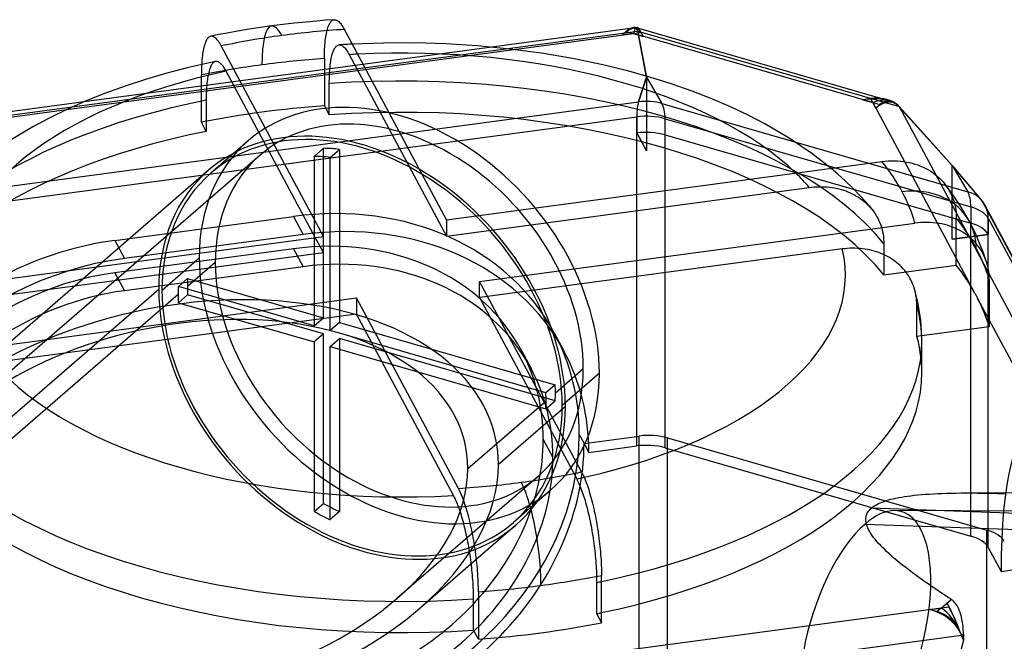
# Model space of a CAD drawing. Header units: millimetres. Extents: x -319 to 319, y -128 to 299.
# Tile 4 of 5: x -102 to 162, y 132 to 299. Entities that reach past the tile are written whole.
import ezdxf

# ---------------------------------------------------------------- set-up
doc = ezdxf.new("R2010")
doc.units = ezdxf.units.MM
doc.layers.add('MAIN-1', color=7, linetype='Continuous')

msp = doc.modelspace()

# ---------------------------------------------------------------- linework, layer by layer
at = {"layer": 'MAIN-1'}
for p, q in [((-20.36, 298.73), (-22.71, 298.54)), ((-18, 298.9), (-20.36, 298.73)), ((-18.82, 298.48), (-18.67, 298.62)), ((-18.67, 298.62), (-18.51, 298.73)), ((-18.51, 298.73), (-18.34, 298.82)), ((-18.34, 298.82), (-18.17, 298.88)), ((-18.17, 298.88), (-18, 298.9)), ((-18, 298.9), (-17.81, 298.9)), ((-17.81, 298.9), (-17.61, 298.86)), ((-17.61, 298.86), (-17.42, 298.79)), ((-17.42, 298.79), (-17.23, 298.69)), ((-17.23, 298.69), (-17.03, 298.56)), ((-17.03, 298.56), (-16.82, 298.39)), ((-40.84, 296.33), (-43.98, 295.81)), ((-37.85, 296.79), (-40.84, 296.33)), ((-34.85, 297.21), (-37.85, 296.79)), ((-31.84, 297.6), (-34.85, 297.21)), ((-28.81, 297.95), (-31.84, 297.6)), ((-25.59, 298.28), (-28.81, 297.95)), ((-22.71, 298.54), (-25.59, 298.28)), ((-20.05, 295.61), (-19.95, 296.02)), ((-19.95, 296.02), (-19.85, 296.4)), ((-19.85, 296.4), (-19.73, 296.76)), ((-19.73, 296.76), (-19.62, 297.1)), ((-19.62, 297.1), (-19.49, 297.4)), ((-19.49, 297.4), (-19.37, 297.68)), ((-19.37, 297.68), (-19.24, 297.92)), ((-19.24, 297.92), (-19.1, 298.13)), ((-19.1, 298.13), (-18.97, 298.31)), ((-18.97, 298.31), (-18.82, 298.48)), ((-16.82, 298.39), (-16.6, 298.18)), ((-16.6, 298.18), (-16.39, 297.94)), ((-16.39, 297.94), (-16.17, 297.66)), ((-16.17, 297.66), (-15.95, 297.36)), ((-15.95, 297.36), (-15.73, 297.02)), ((-15.73, 297.02), (-15.51, 296.66)), ((-15.51, 296.66), (-15.3, 296.28)), ((12.09, 245.16), (-15.3, 296.28)), ((61.4, 296.51), (24.26, 291.53)), ((62.33, 296.63), (61.4, 296.51)), ((62.99, 296.72), (62.71, 296.8)), ((63.4, 296.77), (62.96, 296.71)), ((63.02, 296.71), (62.99, 296.72)), ((63.35, 296.08), (65.74, 283.47)), ((63.72, 296.51), (63.46, 296.58)), ((128.64, 277.77), (63.72, 296.51)), ((-150.32, 267.19), (63.39, 295.82)), ((-52.27, 293.49), (-52.41, 293.23)), ((-52.14, 293.7), (-52.27, 293.49)), ((-52, 293.9), (-52.14, 293.7)), ((-51.85, 294.06), (-52, 293.9)), ((-51.69, 294.21), (-51.85, 294.06)), ((-51.52, 294.32), (-51.69, 294.21)), ((-51.35, 294.41), (-51.52, 294.32)), ((-51.17, 294.46), (-51.35, 294.41)), ((-48.97, 294.9), (-51.17, 294.46)), ((-50.99, 294.48), (-51.17, 294.46)), ((-50.8, 294.47), (-50.99, 294.48)), ((-50.61, 294.42), (-50.8, 294.47)), ((-50.42, 294.35), (-50.61, 294.42)), ((-50.23, 294.24), (-50.42, 294.35)), ((-50.03, 294.11), (-50.23, 294.24)), ((-49.82, 293.93), (-50.03, 294.11)), ((-49.61, 293.73), (-49.82, 293.93)), ((-49.4, 293.49), (-49.61, 293.73)), ((-49.18, 293.21), (-49.4, 293.49)), ((-46.75, 295.32), (-48.97, 294.9)), ((-43.98, 295.81), (-46.75, 295.32)), ((-20.47, 292.78), (-20.42, 293.32)), ((-20.42, 293.32), (-20.36, 293.83)), ((-20.36, 293.83), (-20.29, 294.3)), ((-20.29, 294.3), (-20.22, 294.75)), ((-20.22, 294.75), (-20.14, 295.19)), ((-20.14, 295.19), (-20.05, 295.61)), ((30.2, 290.89), (62.24, 295.18)), ((60.34, 295.73), (59.25, 294.79)), ((62.22, 295.19), (59.25, 294.79)), ((60.34, 295.73), (62.22, 295.19)), ((126.45, 276.65), (62.24, 295.18)), ((62.26, 295.19), (64.35, 295.47)), ((62.26, 295.19), (64.91, 294.42)), ((63.39, 295.82), (65.74, 283.47)), ((65.75, 283.47), (63.42, 295.82)), ((63.42, 295.82), (133.57, 275.57)), ((64.91, 294.42), (64.35, 295.47)), ((-89.78, 274.82), (30.2, 290.89)), ((24.26, 291.53), (-85.16, 276.87)), ((-53.2, 290.63), (-53.28, 290.18)), ((-53.11, 291.07), (-53.2, 290.63)), ((-53.01, 291.5), (-53.11, 291.07)), ((-52.9, 291.9), (-53.01, 291.5)), ((-52.79, 292.28), (-52.9, 291.9)), ((-52.67, 292.63), (-52.79, 292.28)), ((-52.54, 292.95), (-52.67, 292.63)), ((-52.41, 293.23), (-52.54, 292.95)), ((-48.97, 292.91), (-49.18, 293.21)), ((-48.75, 292.58), (-48.97, 292.91)), ((-48.54, 292.23), (-48.75, 292.58)), ((-48.34, 291.86), (-48.54, 292.23)), ((-20.94, 240.74), (-48.34, 291.86)), ((-20.63, 290.4), (-20.6, 291.02)), ((-20.6, 291.02), (-20.57, 291.62)), ((-20.57, 291.62), (-20.52, 292.21)), ((-20.52, 292.21), (-20.47, 292.78)), ((-18.22, 290.56), (-18.1, 290.83)), ((-18.1, 290.83), (-17.98, 291.06)), ((-17.98, 291.06), (-17.86, 291.27)), ((-17.86, 291.27), (-17.74, 291.46)), ((-17.74, 291.46), (-17.6, 291.62)), ((-17.6, 291.62), (-17.47, 291.77)), ((-17.47, 291.77), (-17.32, 291.89)), ((-17.32, 291.89), (-17.17, 291.99)), ((-17.17, 291.99), (-17.02, 292.06)), ((-17.02, 292.06), (-16.86, 292.11)), ((-16.86, 292.11), (-16.69, 292.14)), ((-16.11, 292.17), (-16.69, 292.14)), ((-16.69, 292.14), (-16.53, 292.13)), ((-16.53, 292.13), (-16.36, 292.11)), ((-16.36, 292.11), (-16.19, 292.05)), ((-16.19, 292.05), (-16.02, 291.98)), ((-15.53, 292.21), (-16.11, 292.17)), ((-16.02, 291.98), (-15.86, 291.88)), ((-15.86, 291.88), (-15.68, 291.76)), ((-15.68, 291.76), (-15.5, 291.61)), ((-14.94, 292.24), (-15.53, 292.21)), ((-15.5, 291.61), (-15.31, 291.43)), ((-15.31, 291.43), (-15.12, 291.22)), ((-15.12, 291.22), (-14.93, 290.99)), ((-14.36, 292.28), (-14.94, 292.24)), ((-14.93, 290.99), (-14.74, 290.73)), ((-14.74, 290.73), (-14.55, 290.46)), ((-13.77, 292.31), (-14.36, 292.28)), ((-13.19, 292.34), (-13.77, 292.31)), ((-4.82, 292.63), (-13.19, 292.34)), ((3.58, 292.65), (-4.82, 292.63)), ((11.96, 292.4), (3.58, 292.65)), ((20.43, 291.87), (11.96, 292.4)), ((29.08, 291.02), (20.43, 291.87)), ((37.56, 289.89), (29.08, 291.02)), ((-53.53, 288.09), (-53.58, 287.49)), ((-53.48, 288.66), (-53.53, 288.09)), ((-53.42, 289.2), (-53.48, 288.66)), ((-53.35, 289.71), (-53.42, 289.2)), ((-53.28, 290.18), (-53.35, 289.71)), ((-20.66, 288.51), (-20.65, 289.13)), ((-20.66, 288.51), (-20.66, 275.79)), ((-20.65, 289.13), (-20.64, 289.77)), ((-20.64, 289.77), (-20.63, 290.4)), ((-18.97, 287.66), (-18.9, 288.08)), ((-18.9, 288.08), (-18.82, 288.48)), ((-18.82, 288.48), (-18.74, 288.88)), ((-18.74, 288.88), (-18.65, 289.26)), ((-18.65, 289.26), (-18.55, 289.62)), ((-18.55, 289.62), (-18.45, 289.96)), ((-18.45, 289.96), (-18.34, 290.27)), ((-18.34, 290.27), (-18.22, 290.56)), ((-14.55, 290.46), (-14.36, 290.16)), ((-14.36, 290.16), (-14.18, 289.84)), ((-14.18, 289.84), (-14, 289.52)), ((-14, 289.52), (12.09, 240.83)), ((45.9, 288.48), (37.56, 289.89)), ((54.01, 286.79), (45.9, 288.48)), ((-57.17, 286.04), (-62.98, 284.53)), ((-49.87, 287.69), (-57.17, 286.04)), ((-53.68, 285.49), (-53.69, 285.02)), ((-53.66, 285.96), (-53.68, 285.49)), ((-53.64, 286.42), (-53.66, 285.96)), ((-53.62, 286.88), (-53.64, 286.42)), ((-53.58, 287.49), (-53.62, 286.88)), ((-51.47, 285.55), (-51.58, 285.21)), ((-51.36, 285.87), (-51.47, 285.55)), ((-51.25, 286.16), (-51.36, 285.87)), ((-51.13, 286.42), (-51.25, 286.16)), ((-51.01, 286.66), (-51.13, 286.42)), ((-50.88, 286.86), (-51.01, 286.66)), ((-50.76, 287.05), (-50.88, 286.86)), ((-50.63, 287.21), (-50.76, 287.05)), ((-50.49, 287.35), (-50.63, 287.21)), ((-50.34, 287.47), (-50.49, 287.35)), ((-50.19, 287.57), (-50.34, 287.47)), ((-50.03, 287.64), (-50.19, 287.57)), ((-49.87, 287.69), (-50.03, 287.64)), ((-49.71, 287.71), (-49.87, 287.69)), ((-49.54, 287.71), (-49.71, 287.71)), ((-49.37, 287.68), (-49.54, 287.71)), ((-49.21, 287.62), (-49.37, 287.68)), ((-49.04, 287.55), (-49.21, 287.62)), ((-48.88, 287.45), (-49.04, 287.55)), ((-48.7, 287.32), (-48.88, 287.45)), ((-48.52, 287.17), (-48.7, 287.32)), ((-48.34, 286.99), (-48.52, 287.17)), ((-48.15, 286.78), (-48.34, 286.99)), ((-47.96, 286.55), (-48.15, 286.78)), ((-47.77, 286.3), (-47.96, 286.55)), ((-47.58, 286.02), (-47.77, 286.3)), ((-47.39, 285.73), (-47.58, 286.02)), ((-47.21, 285.41), (-47.39, 285.73)), ((-47.03, 285.09), (-47.21, 285.41)), ((-19.24, 285.22), (-19.19, 285.75)), ((-19.19, 285.75), (-19.15, 286.27)), ((-19.15, 286.27), (-19.09, 286.76)), ((-19.09, 286.76), (-19.03, 287.23)), ((-19.03, 287.23), (-18.97, 287.66)), ((60.62, 285.17), (54.01, 286.79)), ((-68.63, 282.88), (-74.1, 281.1)), ((-62.98, 284.53), (-68.63, 282.88)), ((-53.69, 285.02), (-53.69, 284.55)), ((-53.69, 284.55), (-53.69, 284.08)), ((-53.69, 271.37), (-53.69, 284.08)), ((-52.06, 282.82), (-52.12, 282.35)), ((-52, 283.26), (-52.06, 282.82)), ((-51.93, 283.67), (-52, 283.26)), ((-51.85, 284.08), (-51.93, 283.67)), ((-51.77, 284.47), (-51.85, 284.08)), ((-51.68, 284.85), (-51.77, 284.47)), ((-51.58, 285.21), (-51.68, 284.85)), ((-23.11, 240.45), (-47.03, 285.09)), ((-19.35, 282.33), (-19.34, 282.92)), ((-19.34, 282.92), (-19.33, 283.51)), ((-19.33, 283.51), (-19.3, 284.09)), ((-19.3, 284.09), (-19.27, 284.66)), ((-19.27, 284.66), (-19.24, 285.22)), ((66.62, 283.49), (60.62, 285.17)), ((63.6, 276.84), (65.75, 283.47)), ((65.74, 283.47), (63.6, 276.84)), ((65.74, 283.47), (65.74, 263.66)), ((65.74, 283.47), (65.75, 283.47)), ((65.75, 283.47), (69.89, 276.42)), ((65.75, 283.47), (65.75, 263.66)), ((65.75, 283.47), (65.75, 283.47)), ((72.42, 281.67), (66.62, 283.49)), ((-74.1, 281.1), (-79.37, 279.2)), ((-52.31, 280.25), (-52.34, 279.67)), ((-52.27, 280.8), (-52.31, 280.25)), ((-52.23, 281.34), (-52.27, 280.8)), ((-52.18, 281.86), (-52.23, 281.34)), ((-52.12, 282.35), (-52.18, 281.86)), ((-19.35, 281.74), (-19.35, 282.33)), ((-19.35, 273.36), (-19.35, 281.74)), ((78.04, 279.7), (72.42, 281.67)), ((-79.37, 279.2), (-84.61, 277.1)), ((-52.38, 278.5), (-52.39, 277.91)), ((-52.39, 277.91), (-52.39, 277.32)), ((-52.36, 279.09), (-52.38, 278.5)), ((-52.34, 279.67), (-52.36, 279.09)), ((83.29, 277.65), (78.04, 279.7)), ((88.27, 275.51), (83.29, 277.65)), ((125.89, 277.7), (123.8, 277.42)), ((123.8, 277.42), (126.45, 276.66)), ((125.89, 277.7), (126.45, 276.66)), ((130.79, 277.15), (128.64, 277.77)), ((-163.39, 246.43), (63.6, 276.84)), ((-85.16, 276.87), (-145.69, 268.76)), ((-144.87, 267.44), (-89.78, 274.82)), ((-89.62, 274.89), (-94.38, 272.58)), ((-84.61, 277.1), (-89.62, 274.89)), ((-52.39, 277.32), (-52.39, 268.93)), ((-20.66, 275.79), (-19.35, 273.36)), ((69.89, 276.42), (151.95, 252.74)), ((93.02, 273.26), (88.27, 275.51)), ((126.45, 276.65), (134.95, 260.8)), ((126.47, 276.64), (128.36, 276.1)), ((127.27, 275.16), (126.47, 276.64)), ((127.27, 275.16), (128.36, 276.1)), ((131.54, 276.93), (131.22, 277.02)), ((147.8, 259.78), (133.24, 275.91)), ((133.57, 275.57), (139.43, 269.07)), ((147.8, 259.78), (133.58, 275.56)), ((133.58, 275.56), (143.4, 257.24)), ((-163.84, 242.41), (63.16, 272.82)), ((-94.38, 272.58), (-98.87, 270.18)), ((63.16, 268.49), (63.16, 272.82)), ((63.16, 272.82), (63.16, 268.49)), ((70.75, 267.99), (70.75, 272.32)), ((70.75, 272.32), (152.8, 248.64)), ((97.5, 270.93), (93.02, 273.26)), ((-98.87, 270.18), (-105.63, 266.1)), ((-52.39, 268.93), (-53.69, 271.37)), ((104.01, 267.11), (97.5, 270.93)), ((63.16, 268.49), (63.16, 268.49)), ((65.75, 263.66), (63.16, 268.49)), ((63.16, 184.49), (63.16, 268.49)), ((63.16, 268.49), (65.74, 263.66)), ((70.74, 183.99), (70.74, 267.99)), ((70.74, 267.99), (152.8, 244.3)), ((70.75, 267.99), (152.8, 244.3)), ((110.17, 262.98), (104.01, 267.11)), ((139.43, 269.07), (147.8, 259.78)), ((-41.16, 266.35), (-51.14, 257.72)), ((-20.95, 264.38), (-23.45, 262.22)), ((-20.95, 218.9), (-20.95, 264.38)), ((-37.89, 262.57), (-118.91, 192.41)), ((-23.45, 262.22), (-23.45, 216.74)), ((-19.12, 261.94), (-16.62, 264.1)), ((-19.12, 215.49), (-19.12, 261.94)), ((-16.62, 264.1), (-16.62, 217.65)), ((65.74, 263.66), (65.75, 263.66)), ((115.3, 258.99), (110.17, 262.98)), ((12.09, 245.16), (128.94, 260.82)), ((117.13, 257.43), (115.3, 258.99)), ((128.94, 260.82), (129.75, 260.91)), ((129.75, 260.91), (130.57, 260.98)), ((130.57, 260.98), (131.42, 261.01)), ((131.42, 261.01), (132.26, 261.02)), ((132.26, 261.02), (133.11, 260.99)), ((133.11, 260.99), (133.94, 260.92)), ((133.94, 260.92), (134.76, 260.83)), ((134.76, 260.83), (135.56, 260.7)), ((134.95, 260.8), (153.79, 225.63)), ((135.56, 260.7), (136.32, 260.55)), ((136.32, 260.55), (137.06, 260.37)), ((137.06, 260.37), (137.8, 260.16)), ((137.8, 260.16), (138.54, 259.92)), ((138.54, 259.92), (139.28, 259.63)), ((139.28, 259.63), (140.01, 259.32)), ((140.01, 259.32), (140.72, 258.98)), ((140.72, 258.98), (141.4, 258.6)), ((147.8, 259.78), (151.95, 252.74)), ((147.8, 259.78), (155.81, 250.22)), ((147.8, 239.98), (147.8, 259.78)), ((147.8, 259.78), (147.8, 259.78)), ((147.8, 259.78), (147.8, 259.78)), ((147.8, 259.78), (147.8, 259.78)), ((147.8, 239.97), (147.8, 259.78)), ((147.8, 259.78), (155.81, 250.22)), ((155.44, 250.76), (147.8, 259.78)), ((-51.79, 258.47), (-125.1, 194.98)), ((119.13, 255.6), (117.13, 257.43)), ((141.4, 258.6), (142.05, 258.21)), ((142.05, 258.21), (142.66, 257.8)), ((142.66, 257.8), (143.23, 257.37)), ((143.23, 257.37), (143.78, 256.92)), ((143.4, 257.24), (157.69, 230.57)), ((143.78, 256.92), (144.33, 256.43)), ((144.33, 256.43), (144.86, 255.9)), ((12.09, 240.83), (109.45, 253.88)), ((109.45, 253.88), (110.11, 253.96)), ((110.11, 253.96), (110.77, 254.02)), ((110.77, 254.02), (111.45, 254.06)), ((111.45, 254.06), (112.14, 254.08)), ((112.14, 254.08), (112.83, 254.08)), ((112.83, 254.08), (113.52, 254.05)), ((113.52, 254.05), (114.2, 254.01)), ((114.2, 254.01), (114.88, 253.94)), ((114.88, 253.94), (115.54, 253.85)), ((115.54, 253.85), (116.18, 253.75)), ((116.18, 253.75), (116.8, 253.62)), ((121.14, 253.66), (119.13, 255.6)), ((122.92, 251.82), (121.14, 253.66)), ((144.86, 255.9), (145.36, 255.35)), ((145.36, 255.35), (145.84, 254.77)), ((145.84, 254.77), (146.29, 254.16)), ((147.07, 253.15), (145.84, 254.77)), ((146.29, 254.16), (146.71, 253.53)), ((116.8, 253.62), (117.4, 253.48)), ((117.4, 253.48), (118, 253.32)), ((118, 253.32), (118.61, 253.14)), ((118.61, 253.14), (119.22, 252.93)), ((119.22, 252.93), (119.82, 252.7)), ((119.82, 252.7), (120.41, 252.44)), ((120.41, 252.44), (120.99, 252.17)), ((120.99, 252.17), (121.56, 251.88)), ((121.56, 251.88), (122.1, 251.57)), ((122.1, 251.57), (122.63, 251.25)), ((122.63, 251.25), (123.13, 250.91)), ((124.6, 249.97), (122.92, 251.82)), ((146.71, 253.53), (147.08, 252.9)), ((148.42, 251.24), (147.07, 253.15)), ((147.08, 252.9), (147.41, 252.27)), ((147.41, 252.27), (147.7, 251.62)), ((147.7, 251.62), (147.98, 250.93)), ((150.2, 248.55), (148.42, 251.24)), ((123.13, 250.91), (123.6, 250.57)), ((123.6, 250.57), (124.05, 250.21)), ((124.05, 250.21), (124.5, 249.83)), ((124.5, 249.83), (124.95, 249.42)), ((126.19, 248.08), (124.6, 249.97)), ((124.95, 249.42), (125.38, 249)), ((125.38, 249), (125.79, 248.55)), ((125.79, 248.55), (126.19, 248.08)), ((147.98, 250.93), (148.22, 250.22)), ((148.22, 250.22), (148.43, 249.48)), ((148.43, 249.48), (148.6, 248.73)), ((148.6, 248.73), (148.73, 247.97)), ((151.81, 245.82), (150.2, 248.55)), ((152.8, 248.64), (152.8, 244.3)), ((155.81, 250.22), (197.93, 171.63)), ((198.09, 171.63), (156.62, 249.03)), ((-76.88, 239.66), (-28.97, 246.08)), ((-28.97, 246.08), (-26.39, 241.25)), ((126.19, 248.08), (126.58, 247.58)), ((126.58, 247.58), (126.95, 247.06)), ((126.95, 247.06), (127.29, 246.53)), ((127.29, 246.53), (127.6, 246)), ((127.6, 246), (127.89, 245.47)), ((148.73, 247.97), (148.83, 247.21)), ((148.83, 247.21), (148.88, 246.46)), ((148.88, 246.46), (148.9, 245.72)), ((148.9, 233.01), (148.9, 245.72)), ((152.3, 244.95), (151.81, 245.82)), ((12.09, 245.16), (12.09, 240.83)), ((20.94, 228.65), (137.8, 244.3)), ((127.89, 245.47), (128.14, 244.94)), ((128.14, 244.94), (128.38, 244.37)), ((128.38, 244.37), (128.6, 243.79)), ((128.6, 243.79), (128.8, 243.19)), ((128.8, 243.19), (128.98, 242.57)), ((138.58, 244.39), (137.8, 244.3)), ((139.38, 244.46), (138.58, 244.39)), ((140.2, 244.5), (139.38, 244.46)), ((141.03, 244.5), (140.2, 244.5)), ((141.85, 244.48), (141.03, 244.5)), ((142.67, 244.42), (141.85, 244.48)), ((143.47, 244.33), (142.67, 244.42)), ((144.25, 244.21), (143.47, 244.33)), ((145, 244.07), (144.25, 244.21)), ((145.72, 243.9), (145, 244.07)), ((146.44, 243.71), (145.72, 243.9)), ((147.17, 243.48), (146.44, 243.71)), ((147.9, 243.21), (147.17, 243.48)), ((148.61, 242.92), (147.9, 243.21)), ((152.48, 244.62), (152.3, 244.95)), ((153.84, 241.92), (152.48, 244.62)), ((152.8, 160.3), (152.8, 244.3)), ((157.46, 245.6), (157.46, 241.27)), ((157.46, 241.27), (157.46, 245.6)), ((157.46, 245.6), (216.82, 134.84)), ((-137.8, 225.08), (-20.94, 240.74)), ((-26.39, 241.25), (-74.3, 234.83)), ((-20.94, 236.41), (-23.11, 240.45)), ((-20.94, 236.41), (-20.94, 240.74)), ((128.98, 242.57), (129.12, 241.94)), ((129.12, 241.94), (129.24, 241.3)), ((129.24, 241.3), (129.34, 240.67)), ((129.34, 240.67), (129.4, 240.03)), ((157.46, 241.27), (147.8, 239.98)), ((147.8, 239.97), (157.46, 241.27)), ((149.31, 242.59), (148.61, 242.92)), ((149.98, 242.24), (149.31, 242.59)), ((150.63, 241.86), (149.98, 242.24)), ((151.24, 241.47), (150.63, 241.86)), ((151.81, 241.06), (151.24, 241.47)), ((152.36, 240.64), (151.81, 241.06)), ((152.9, 240.17), (152.36, 240.64)), ((155.16, 238.93), (153.84, 241.92)), ((157.46, 241.27), (157.46, 241.27)), ((157.46, 157.26), (157.46, 241.27)), ((-76.88, 239.66), (-74.3, 234.83)), ((129.4, 240.03), (129.44, 239.4)), ((129.44, 239.4), (129.45, 238.79)), ((129.45, 238.79), (129.45, 230.4)), ((147.8, 239.98), (147.8, 239.97)), ((153.42, 239.68), (152.9, 240.17)), ((153.93, 239.15), (153.42, 239.68)), ((154.41, 238.6), (153.93, 239.15)), ((154.86, 238.03), (154.41, 238.6)), ((155.28, 237.44), (154.86, 238.03)), ((156.18, 236.36), (155.16, 238.93)), ((-118.3, 223.36), (-20.94, 236.41)), ((-28.97, 237.42), (-76.88, 231)), ((-28.97, 237.42), (-26.39, 232.59)), ((118.3, 237.36), (23.11, 224.61)), ((118.96, 237.44), (118.3, 237.36)), ((119.63, 237.5), (118.96, 237.44)), ((120.31, 237.54), (119.63, 237.5)), ((121, 237.56), (120.31, 237.54)), ((121.69, 237.56), (121, 237.56)), ((122.38, 237.53), (121.69, 237.56)), ((123.06, 237.49), (122.38, 237.53)), ((123.74, 237.42), (123.06, 237.49)), ((124.4, 237.33), (123.74, 237.42)), ((125.04, 237.23), (124.4, 237.33)), ((125.66, 237.1), (125.04, 237.23)), ((126.26, 236.96), (125.66, 237.1)), ((126.87, 236.8), (126.26, 236.96)), ((127.48, 236.61), (126.87, 236.8)), ((128.08, 236.4), (127.48, 236.61)), ((128.69, 236.17), (128.08, 236.4)), ((129.28, 235.92), (128.69, 236.17)), ((129.86, 235.64), (129.28, 235.92)), ((130.43, 235.35), (129.86, 235.64)), ((130.98, 235.04), (130.43, 235.35)), ((155.66, 236.84), (155.28, 237.44)), ((156, 236.24), (155.66, 236.84)), ((156.31, 235.64), (156, 236.24)), ((156.41, 235.72), (156.18, 236.36)), ((156.59, 235.02), (156.31, 235.64)), ((156.67, 234.93), (156.41, 235.72)), ((-26.39, 232.59), (-74.3, 226.17)), ((-64.24, 226.35), (-54.27, 234.99)), ((-49.94, 233.74), (-57.41, 227.26)), ((129.45, 230.4), (148.9, 233.01)), ((131.5, 234.72), (130.98, 235.04)), ((132, 234.38), (131.5, 234.72)), ((132.47, 234.04), (132, 234.38)), ((132.93, 233.68), (132.47, 234.04)), ((133.38, 233.29), (132.93, 233.68)), ((133.82, 232.89), (133.38, 233.29)), ((134.25, 232.46), (133.82, 232.89)), ((156.85, 234.36), (156.59, 235.02)), ((157.08, 233.68), (156.67, 234.93)), ((157.08, 233.68), (156.85, 234.36)), ((157.29, 232.95), (157.08, 233.68)), ((157.46, 232.2), (157.29, 232.95)), ((-76.88, 231), (-74.3, 226.17)), ((134.66, 232.01), (134.25, 232.46)), ((135.06, 231.54), (134.66, 232.01)), ((135.43, 231.06), (135.06, 231.54)), ((135.79, 230.57), (135.43, 231.06)), ((136.11, 230.07), (135.79, 230.57)), ((136.41, 229.56), (136.11, 230.07)), ((157.59, 231.44), (157.46, 232.2)), ((157.68, 230.69), (157.59, 231.44)), ((157.73, 229.94), (157.68, 230.69)), ((157.69, 230.57), (189.25, 171.68)), ((157.75, 229.2), (157.73, 229.94)), ((-59.86, 227.25), (-57.36, 229.41)), ((-23.45, 216.74), (-59.86, 227.25)), ((-57.36, 229.41), (-20.95, 218.9)), ((20.94, 224.32), (20.94, 228.65)), ((48.34, 177.53), (20.94, 228.65)), ((136.68, 229.06), (136.41, 229.56)), ((136.93, 228.55), (136.68, 229.06)), ((137.17, 228.03), (136.93, 228.55)), ((137.38, 227.48), (137.17, 228.03)), ((137.58, 226.91), (137.38, 227.48)), ((157.75, 229.2), (157.75, 216.49)), ((-142.61, 159.48), (-65.11, 226.6)), ((-59.91, 225.1), (-137.91, 157.55)), ((-57.36, 225.08), (-59.86, 222.92)), ((-20.95, 214.57), (-57.36, 225.08)), ((23.11, 224.61), (20.94, 224.32)), ((137.75, 226.33), (137.58, 226.91)), ((137.92, 225.66), (137.75, 226.33)), ((138.23, 224.52), (137.75, 226.33)), ((138.06, 224.98), (137.92, 225.66)), ((138.17, 224.29), (138.06, 224.98)), ((153.79, 225.63), (153.91, 225.41)), ((153.91, 225.41), (154.03, 225.19)), ((154.03, 225.19), (154.15, 224.98)), ((154.15, 224.98), (154.27, 224.76)), ((154.27, 224.76), (154.38, 224.54)), ((-128.94, 208.57), (-12.09, 224.22)), ((-59.86, 222.92), (-23.45, 212.41)), ((-12.09, 224.22), (-12.09, 219.89)), ((15.3, 173.1), (-12.09, 224.22)), ((20.94, 224.32), (47.03, 175.64)), ((138.24, 223.61), (138.17, 224.29)), ((138.62, 222.72), (138.23, 224.52)), ((138.29, 222.93), (138.24, 223.61)), ((138.3, 222.27), (138.29, 222.93)), ((138.3, 213.89), (138.3, 222.27)), ((138.96, 220.91), (138.62, 222.72)), ((154.38, 224.54), (154.5, 224.32)), ((154.5, 224.32), (154.61, 224.11)), ((154.61, 224.11), (157.75, 218.25)), ((-12.09, 219.89), (-109.45, 206.85)), ((14, 171.21), (-12.09, 219.89)), ((139.33, 218.24), (138.96, 220.91)), ((-23.45, 216.74), (-20.95, 218.9)), ((-16.62, 217.65), (-19.12, 215.49)), ((-16.62, 217.65), (41.27, 200.94)), ((139.57, 215.36), (139.33, 218.24)), ((157.75, 218.25), (181.95, 173.09)), ((-20.95, 214.57), (-23.45, 212.41)), ((-20.95, 169.09), (-20.95, 214.57)), ((38.77, 198.78), (-19.12, 215.49)), ((41.01, 214.82), (43.6, 210)), ((139.63, 214.06), (138.3, 213.89)), ((139.65, 212.59), (139.57, 215.36)), ((157.75, 216.49), (139.63, 214.06)), ((-23.45, 212.41), (-23.45, 166.93)), ((-19.12, 211.16), (-16.62, 213.32)), ((-16.62, 213.32), (-16.62, 166.87)), ((41.27, 196.61), (-16.62, 213.32)), ((139.65, 204.21), (139.65, 212.59)), ((-19.12, 164.71), (-19.12, 211.16)), ((-19.12, 211.16), (38.77, 194.45)), ((32.2, 210.1), (34.78, 205.27)), ((41.32, 198.76), (48.79, 205.24)), ((53.12, 203.99), (43.15, 195.35)), ((41.27, 200.94), (38.77, 198.78)), ((17.82, 178.41), (38.82, 196.6)), ((38.77, 194.45), (41.27, 196.61)), ((44.01, 195.1), (26.01, 179.51)), ((47.72, 187.59), (49.02, 185.18)), ((40.65, 181.47), (38.06, 186.3)), ((49.02, 185.18), (63.79, 187.16)), ((49.02, 185.18), (50.31, 182.76)), ((63.79, 116.15), (63.79, 187.16)), ((71.38, 186.66), (157.11, 161.91)), ((71.38, 115.65), (71.38, 186.66)), ((50.31, 182.76), (63.16, 184.49)), ((70.74, 183.99), (152.8, 160.3)), ((48.34, 177.53), (48.52, 177.17)), ((48.52, 177.17), (48.72, 176.78)), ((36.74, 176.4), (-1.19, 143.55)), ((47.03, 175.64), (47.2, 175.31)), ((47.2, 175.31), (47.38, 174.95)), ((47.38, 174.95), (47.55, 174.58)), ((47.55, 174.58), (47.73, 174.17)), ((48.72, 176.78), (48.91, 176.36)), ((48.91, 176.36), (49.11, 175.91)), ((49.11, 175.91), (49.3, 175.43)), ((49.3, 175.43), (49.5, 174.93)), ((49.5, 174.93), (49.7, 174.42)), ((49.7, 174.42), (49.89, 173.88)), ((15.49, 172.74), (15.3, 173.1)), ((15.68, 172.35), (15.49, 172.74)), ((15.88, 171.93), (15.68, 172.35)), ((16.07, 171.48), (15.88, 171.93)), ((40.02, 172.62), (30.04, 163.98)), ((47.73, 174.17), (47.91, 173.75)), ((47.91, 173.75), (48.09, 173.3)), ((48.09, 173.3), (48.27, 172.83)), ((48.27, 172.83), (48.45, 172.36)), ((48.45, 172.36), (48.62, 171.86)), ((48.62, 171.86), (48.79, 171.36)), ((49.89, 173.88), (50.07, 173.34)), ((50.07, 173.34), (50.25, 172.79)), ((50.25, 172.79), (50.42, 172.23)), ((50.42, 172.23), (50.6, 171.66)), ((143.87, 171.72), (145.05, 171.77)), ((145.05, 171.77), (146.27, 171.81)), ((146.27, 171.81), (147.53, 171.84)), ((147.53, 171.84), (148.84, 171.86)), ((148.84, 171.86), (150.19, 171.88)), ((150.19, 171.88), (151.58, 171.88)), ((151.58, 171.88), (153.02, 171.88)), ((153.02, 171.88), (154.66, 171.86)), ((212.62, 171.55), (153.06, 171.88)), ((154.66, 171.86), (156.35, 171.84)), ((156.35, 171.84), (158.1, 171.8)), ((158.1, 171.8), (159.92, 171.75)), ((159.92, 171.75), (161.79, 171.7)), ((14.17, 170.88), (14, 171.21)), ((14.34, 170.53), (14.17, 170.88)), ((14.52, 170.15), (14.34, 170.53)), ((14.7, 169.75), (14.52, 170.15)), ((14.88, 169.32), (14.7, 169.75)), ((15.06, 168.87), (14.88, 169.32)), ((16.27, 171.01), (16.07, 171.48)), ((16.47, 170.51), (16.27, 171.01)), ((16.66, 169.99), (16.47, 170.51)), ((16.85, 169.46), (16.66, 169.99)), ((17.04, 168.91), (16.85, 169.46)), ((48.79, 171.36), (48.96, 170.86)), ((48.96, 170.86), (49.11, 170.35)), ((49.11, 170.35), (49.27, 169.83)), ((49.27, 169.83), (49.43, 169.28)), ((49.43, 169.28), (49.59, 168.71)), ((50.6, 171.66), (50.77, 171.06)), ((50.77, 171.06), (50.94, 170.43)), ((50.94, 170.43), (51.11, 169.77)), ((51.11, 169.77), (51.28, 169.1)), ((51.28, 169.1), (51.45, 168.42)), ((128.01, 169.01), (128.48, 169.22)), ((128.48, 169.22), (128.98, 169.43)), ((128.98, 169.43), (129.52, 169.62)), ((129.52, 169.62), (130.09, 169.81)), ((130.09, 169.81), (130.69, 169.99)), ((130.69, 169.99), (131.33, 170.17)), ((131.33, 170.17), (131.99, 170.33)), ((131.99, 170.33), (132.69, 170.49)), ((132.69, 170.49), (133.43, 170.63)), ((133.43, 170.63), (134.2, 170.77)), ((134.2, 170.77), (135, 170.9)), ((135, 170.9), (135.84, 171.03)), ((135.84, 171.03), (136.71, 171.14)), ((136.71, 171.14), (137.62, 171.25)), ((137.62, 171.25), (138.57, 171.35)), ((138.57, 171.35), (139.55, 171.44)), ((139.55, 171.44), (140.58, 171.52)), ((140.58, 171.52), (141.64, 171.59)), ((141.64, 171.59), (142.73, 171.66)), ((142.73, 171.66), (143.87, 171.72)), ((-23.45, 166.93), (-20.95, 169.09)), ((-16.62, 166.87), (-19.12, 164.71)), ((15.24, 168.41), (15.06, 168.87)), ((15.42, 167.93), (15.24, 168.41)), ((15.59, 167.44), (15.42, 167.93)), ((15.76, 166.94), (15.59, 167.44)), ((15.92, 166.43), (15.76, 166.94)), ((17.22, 168.36), (17.04, 168.91)), ((17.39, 167.81), (17.22, 168.36)), ((17.56, 167.23), (17.39, 167.81)), ((17.73, 166.63), (17.56, 167.23)), ((17.91, 166), (17.73, 166.63)), ((49.59, 168.71), (49.75, 168.12)), ((49.75, 168.12), (49.9, 167.51)), ((49.9, 167.51), (50.06, 166.89)), ((50.06, 166.89), (50.21, 166.26)), ((51.45, 168.42), (51.61, 167.72)), ((51.61, 167.72), (51.76, 167.02)), ((51.76, 167.02), (51.91, 166.33)), ((124.99, 166.41), (125.15, 166.7)), ((125.15, 166.7), (125.35, 166.99)), ((125.35, 166.99), (125.57, 167.27)), ((125.57, 167.27), (125.82, 167.54)), ((125.82, 167.54), (126.11, 167.8)), ((126.11, 167.8), (126.43, 168.06)), ((198.69, 165.21), (126.11, 167.8)), ((126.43, 168.06), (126.77, 168.31)), ((126.77, 168.31), (127.15, 168.55)), ((127.15, 168.55), (127.56, 168.78)), ((127.56, 168.78), (128.01, 169.01)), ((211.5, 166.71), (132.33, 167.14)), ((16.08, 165.93), (15.92, 166.43)), ((16.24, 165.41), (16.08, 165.93)), ((16.4, 164.86), (16.24, 165.41)), ((16.55, 164.29), (16.4, 164.86)), ((16.71, 163.7), (16.55, 164.29)), ((18.08, 165.35), (17.91, 166)), ((18.25, 164.68), (18.08, 165.35)), ((18.41, 163.99), (18.25, 164.68)), ((18.58, 163.3), (18.41, 163.99)), ((50.21, 166.26), (50.35, 165.62)), ((50.35, 165.62), (50.49, 164.98)), ((50.49, 164.98), (50.63, 164.34)), ((50.63, 164.34), (50.75, 163.71)), ((51.91, 166.33), (52.05, 165.63)), ((52.05, 165.63), (52.18, 164.95)), ((52.18, 164.95), (52.31, 164.25)), ((52.31, 164.25), (52.44, 163.53)), ((124.61, 164.78), (124.63, 165.12)), ((124.62, 164.42), (124.61, 164.78)), ((124.67, 164.06), (124.62, 164.42)), ((124.63, 165.12), (124.67, 165.46)), ((124.67, 165.46), (124.75, 165.78)), ((124.74, 163.69), (124.67, 164.06)), ((124.75, 165.78), (124.85, 166.1)), ((124.85, 166.1), (124.99, 166.41)), ((30.7, 163.22), (5.01, 140.98)), ((16.87, 163.09), (16.71, 163.7)), ((17.02, 162.47), (16.87, 163.09)), ((17.17, 161.83), (17.02, 162.47)), ((17.32, 161.2), (17.17, 161.83)), ((17.46, 160.56), (17.32, 161.2)), ((18.73, 162.6), (18.58, 163.3)), ((18.88, 161.9), (18.73, 162.6)), ((19.02, 161.21), (18.88, 161.9)), ((19.15, 160.53), (19.02, 161.21)), ((50.75, 163.71), (50.87, 163.09)), ((50.87, 163.09), (50.99, 162.45)), ((50.99, 162.45), (51.11, 161.79)), ((51.11, 161.79), (51.22, 161.11)), ((52.44, 163.53), (52.56, 162.78)), ((52.56, 162.78), (52.68, 162.03)), ((52.68, 162.03), (52.8, 161.27)), ((52.8, 161.27), (52.91, 160.5)), ((124.4, 163.54), (198.69, 160.88)), ((124.84, 163.3), (124.74, 163.69)), ((124.98, 162.91), (124.84, 163.3)), ((125.14, 162.5), (124.98, 162.91)), ((125.34, 162.09), (125.14, 162.5)), ((125.56, 161.66), (125.34, 162.09)), ((125.82, 161.22), (125.56, 161.66)), ((126.11, 160.77), (125.82, 161.22)), ((157.11, 90.9), (157.11, 161.91)), ((17.59, 159.92), (17.46, 160.56)), ((17.72, 159.29), (17.59, 159.92)), ((17.84, 158.66), (17.72, 159.29)), ((17.96, 158.02), (17.84, 158.66)), ((19.28, 159.83), (19.15, 160.53)), ((19.41, 159.1), (19.28, 159.83)), ((19.53, 158.36), (19.41, 159.1)), ((51.22, 161.11), (51.33, 160.43)), ((51.33, 160.43), (51.44, 159.73)), ((51.44, 159.73), (51.54, 159.03)), ((51.54, 159.03), (51.64, 158.33)), ((52.91, 160.5), (53.01, 159.74)), ((53.01, 159.74), (53.1, 158.99)), ((53.1, 158.99), (53.19, 158.25)), ((126.43, 160.31), (126.11, 160.77)), ((126.78, 159.84), (126.43, 160.31)), ((127.17, 159.36), (126.78, 159.84)), ((127.58, 158.86), (127.17, 159.36)), ((128.03, 158.35), (127.58, 158.86)), ((18.07, 157.36), (17.96, 158.02)), ((18.19, 156.69), (18.07, 157.36)), ((18.3, 156), (18.19, 156.69)), ((18.41, 155.3), (18.3, 156)), ((19.65, 157.6), (19.53, 158.36)), ((19.76, 156.84), (19.65, 157.6)), ((19.87, 156.08), (19.76, 156.84)), ((19.97, 155.31), (19.87, 156.08)), ((51.64, 158.33), (51.73, 157.64)), ((51.73, 157.64), (51.81, 156.95)), ((51.81, 156.95), (51.89, 156.28)), ((51.89, 156.28), (51.96, 155.62)), ((53.19, 158.25), (53.27, 157.53)), ((53.27, 157.53), (53.34, 156.82)), ((53.34, 156.82), (53.4, 156.1)), ((53.4, 156.1), (53.46, 155.37)), ((128.52, 157.83), (128.03, 158.35)), ((129.04, 157.29), (128.52, 157.83)), ((129.59, 156.75), (129.04, 157.29)), ((130.18, 156.18), (129.59, 156.75)), ((130.8, 155.61), (130.18, 156.18)), ((157.46, 157.26), (160.9, 150.84)), ((18.51, 154.61), (18.41, 155.3)), ((18.61, 153.91), (18.51, 154.61)), ((18.7, 153.21), (18.61, 153.91)), ((20.07, 154.56), (19.97, 155.31)), ((20.15, 153.82), (20.07, 154.56)), ((20.23, 153.1), (20.15, 153.82)), ((51.96, 155.62), (52.03, 154.97)), ((52.03, 154.97), (52.09, 154.32)), ((52.09, 154.32), (52.14, 153.65)), ((52.14, 153.65), (52.2, 152.97)), ((53.46, 155.37), (53.52, 154.63)), ((53.52, 154.63), (53.56, 153.9)), ((53.56, 153.9), (53.6, 153.17)), ((131.46, 155.02), (130.8, 155.61)), ((132.16, 154.41), (131.46, 155.02)), ((132.89, 153.79), (132.16, 154.41)), ((133.67, 153.16), (132.89, 153.79)), ((18.78, 152.52), (18.7, 153.21)), ((18.86, 151.85), (18.78, 152.52)), ((18.93, 151.19), (18.86, 151.85)), ((18.99, 150.55), (18.93, 151.19)), ((20.3, 152.4), (20.23, 153.1)), ((20.37, 151.68), (20.3, 152.4)), ((20.43, 150.95), (20.37, 151.68)), ((20.48, 150.21), (20.43, 150.95)), ((52.2, 152.97), (52.24, 152.3)), ((52.24, 152.3), (52.28, 151.63)), ((52.28, 151.63), (52.31, 150.96)), ((52.31, 150.96), (52.34, 150.31)), ((53.6, 153.17), (53.64, 152.44)), ((53.64, 152.44), (53.66, 151.74)), ((53.66, 151.74), (53.68, 151.05)), ((53.68, 151.05), (53.69, 150.39)), ((134.48, 152.51), (133.67, 153.16)), ((135.33, 151.84), (134.48, 152.51)), ((136.22, 151.15), (135.33, 151.84)), ((137.15, 150.45), (136.22, 151.15)), ((160.9, 150.84), (165.73, 151.49)), ((19.05, 149.89), (18.99, 150.55)), ((19.11, 149.22), (19.05, 149.89)), ((19.16, 148.55), (19.11, 149.22)), ((19.21, 147.87), (19.16, 148.55)), ((20.53, 149.47), (20.48, 150.21)), ((20.57, 148.74), (20.53, 149.47)), ((20.6, 148.02), (20.57, 148.74)), ((20.63, 147.31), (20.6, 148.02)), ((52.34, 150.31), (52.36, 149.67)), ((52.36, 149.67), (52.38, 149.04)), ((52.38, 149.04), (52.39, 148.44)), ((52.39, 148.44), (52.39, 147.87)), ((53.69, 150.39), (53.69, 149.76)), ((53.69, 137.05), (53.69, 149.76)), ((138.12, 149.73), (137.15, 150.45)), ((139.14, 149), (138.12, 149.73)), ((140.2, 148.24), (139.14, 149)), ((141.3, 147.47), (140.2, 148.24)), ((19.25, 147.2), (19.21, 147.87)), ((19.28, 146.54), (19.25, 147.2)), ((19.31, 145.88), (19.28, 146.54)), ((19.33, 145.24), (19.31, 145.88)), ((20.64, 146.63), (20.63, 147.31)), ((20.65, 145.97), (20.64, 146.63)), ((20.66, 145.34), (20.65, 145.97)), ((20.66, 145.34), (20.66, 132.63)), ((52.39, 147.87), (52.39, 139.48)), ((142.45, 146.67), (141.3, 147.47)), ((143.65, 145.86), (142.45, 146.67)), ((144.9, 145.02), (143.65, 145.86)), ((19.34, 144.62), (19.33, 145.24)), ((19.35, 144.02), (19.34, 144.62)), ((19.35, 143.44), (19.35, 144.02)), ((19.35, 135.06), (19.35, 143.44)), ((144.87, 140.98), (147.54, 143.29)), ((146.19, 144.17), (144.9, 145.02)), ((147.54, 143.29), (146.19, 144.17)), ((147.86, 143.06), (147.54, 143.29)), ((148.17, 142.79), (147.86, 143.06)), ((148.45, 142.5), (148.17, 142.79)), ((144.87, 140.98), (-62.24, 113.23)), ((141.9, 140.57), (144.86, 140.97)), ((141.9, 140.57), (143.78, 140.03)), ((144.86, 140.97), (143.78, 140.03)), ((146.43, 142.31), (144.9, 140.98)), ((146.99, 141.26), (144.9, 140.98)), ((146.99, 141.26), (146.43, 142.31)), ((148.71, 142.19), (148.45, 142.5)), ((148.96, 141.85), (148.71, 142.19)), ((149.18, 141.48), (148.96, 141.85)), ((149.39, 141.1), (149.18, 141.48)), ((149.58, 140.7), (149.39, 141.1)), ((149.76, 140.28), (149.58, 140.7)), ((149.92, 139.85), (149.76, 140.28)), ((52.39, 139.48), (53.69, 137.05)), ((150.06, 139.41), (149.92, 139.85)), ((150.19, 138.96), (150.06, 139.41)), ((150.3, 138.49), (150.19, 138.96)), ((150.41, 138.03), (150.3, 138.49)), ((150.49, 137.55), (150.41, 138.03)), ((150.57, 137.08), (150.49, 137.55)), ((20.66, 132.63), (19.35, 135.06)), ((150.63, 136.6), (150.57, 137.08)), ((150.69, 136.1), (150.63, 136.6)), ((150.73, 135.59), (150.69, 136.1)), ((150.76, 135.07), (150.73, 135.59)), ((150.78, 134.54), (150.76, 135.07)), ((150.32, 133.6), (-63.39, 104.97)), ((150.8, 132.38), (150.07, 134.25)), ((150.81, 132.35), (150.32, 133.6)), ((150.79, 134), (150.34, 133.61)), ((150.34, 133.61), (150.82, 132.38)), ((150.79, 134), (150.78, 134.54)), ((150.8, 132.38), (150.8, 132.38)), ((150.8, 132.38), (150.8, 132.38)), ((150.8, 132.38), (150.8, 132.38)), ((150.8, 132.38), (150.8, 132.38)), ((150.8, 132.38), (150.8, 132.38)), ((150.8, 132.38), (150.8, 132.38)), ((150.8, 132.38), (150.8, 132.38)), ((150.8, 132.38), (150.8, 132.38)), ((150.8, 132.38), (150.81, 132.38)), ((150.81, 132.38), (150.81, 132.38)), ((150.81, 132.38), (150.81, 132.38)), ((150.81, 132.38), (150.82, 132.38))]:
    msp.add_line(p, q, dxfattribs=at)
msp.add_arc((147.8, 244.3), 10, 28.1859, 40.2827, dxfattribs=at)
for centre, major_axis, ratio, start_param, end_param in [((-32.13, 276.87), (2.72, -20.34), 0.224144, 3.141546, 4.17365), ((-32.13, 276.87), (2.72, -20.34), 0.224144, 2.602854, 3.141546), ((0, 234.69), (124.13, 0), 0.5, 1.694397, 1.832596), ((55.42, 285.61), (7.62, 10.88), 0.234629, 0.213539, 0.750764), ((57.91, 287.78), (4.96, 8.95), 0.279501, 0.063204, 0.651097), ((62.24, 286.53), (0.75, 10.19), 0.11725, 0.026158, 0.563371), ((55.42, 285.61), (7.62, 10.88), 0.234629, -0.157707, 0.213539), ((57.91, 287.78), (4.96, 8.95), 0.279501, -0.324982, 0.063204), ((62.24, 286.53), (0.75, 10.19), 0.11725, -0.024205, 0.026158), ((62.24, 286.53), (0.75, 10.19), 0.11725, -0.333222, -0.024205), ((67.05, 287.17), (-3.67, 9.6), 0.079666, -0.01828, 0.339061), ((68.34, 284.77), (-4.94, 11.82), 0.072454, -0.058384, 0.250398), ((67.05, 287.17), (-3.67, 9.6), 0.079666, 0.351719, 0.419328), ((67.05, 287.17), (-3.67, 9.6), 0.079666, -0.556751, -0.01828), ((68.34, 284.77), (-4.94, 11.82), 0.072454, -0.645414, -0.058384), ((0, 234.69), (124.13, 0), 0.5, 1.832596, 1.970794), ((60.34, 287.08), (-2.77, -9.61), 0.433013, -2.554371, -2.552809), ((62.24, 286.53), (25.9, -1.92), 0.332652, 1.595428, 1.596209), ((62.24, 286.53), (0.75, 10.19), 0.11725, 0.563371, 0.564152), ((62.24, 286.53), (25.9, -1.92), 0.332652, 1.594647, 1.595428), ((64.35, 286.81), (-1.33, 9.91), 0.224144, -0.53952, -0.537958), ((0, 230.36), (119.13, 0), 0.5, 0.477221, 1.669518), ((0, 216.92), (-144.65, 0), 0.5, -1.42749, -1.308997), ((0, 230.36), (119.13, 0), 0.5, 1.669518, 1.688558), ((0, 216.92), (-144.65, 0), 0.5, -1.308997, -1.190503), ((0, 212.59), (-139.65, 0), 0.5, -2.757036, -1.431754), ((0, 230.36), (119.13, 0), 0.5, 1.976634, 3.18797), ((-0.57, 219.49), (40.59, -46.87), 0.75, 0.713724, 3.141578), ((0, 204.21), (-139.65, 0), 0.5, -2.757036, -1.431754), ((120.36, 269.75), (13.92, 4.66), 0.456945, 0.585191, 1.17222), ((125.9, 269.04), (-8.81, -4.72), 0.836516, -1.993007, -1.991444), ((125.17, 270.4), (9.35, 3.64), 0.691188, 0.461267, 1.232077), ((126.46, 267.99), (6.56, 8.11), 0.683965, 0.281109, 0.868685), ((0, 212.59), (-139.65, 0), 0.5, -1.18624, -0.000001), ((0, 204.21), (-144.65, 0), 0.5, -1.42749, -1.190503), ((65.75, 267.99), (1.33, -9.91), 0.224144, -2.702658, -2.109535), ((65.74, 267.99), (-1.33, 9.91), 0.224144, 0.438935, 1.032057), ((65.75, 272.83), (8.29, 0), 0.5, 1.047198, 1.832596), ((65.75, 267.99), (-2.77, -9.61), 0.433013, 2.158799, 2.751921), ((126.46, 267.99), (-15.29, 12.36), 0.356551, -1.290114, -1.289333), ((126.46, 267.99), (6.56, 8.11), 0.683965, 0.868685, 0.869466), ((126.46, 267.99), (-15.29, 12.36), 0.356551, -1.290895, -1.290114), ((128.29, 264.58), (3.63, 12.08), 0.509542, -0.232354, 0.676116), ((130.79, 266.74), (-0.14, 10.31), 0.538685, -0.16296, 0.424934), ((128.36, 267.44), (2.77, 9.61), 0.433013, 0.587221, 0.588784), ((120.36, 269.75), (13.92, 4.66), 0.456945, 0.276408, 0.585191), ((126.46, 267.99), (6.56, 8.11), 0.683965, -0.027908, 0.281109), ((130.79, 266.74), (-0.14, 10.31), 0.538685, -0.513137, -0.16296), ((125.17, 270.4), (9.35, 3.64), 0.691188, 0.336266, 0.461267), ((125.17, 270.4), (9.35, 3.64), 0.691188, 0.255999, 0.323607), ((130.79, 266.74), (-0.14, 10.31), 0.538685, -0.551145, -0.513137), ((-0.57, 219.49), (-37.32, 43.09), 0.75, -2.427868, -0.000014), ((65.75, 267.99), (10, 0), 0.5, 1.047198, 1.832596), ((-10.55, 210.85), (41.24, -47.62), 0.75, 0.713724, 3.141578), ((-10.55, 210.85), (-40.59, 46.87), 0.75, -2.427868, -0.000014), ((0, 204.21), (-139.65, 0), 0.5, -1.18624, -0.000001), ((65.75, 263.66), (10, 0), 0.5, 1.047198, 1.832596), ((65.74, 263.66), (-10, 0), 0.5, -2.094395, -1.309344), ((65.74, 263.66), (-10, 0), 0.5, -1.309344, -1.308997), ((-0.57, 219.49), (40.59, -46.87), 0.75, 3.141578, 3.855317), ((-8.05, 213.01), (-37.32, 43.09), 0.75, -0.682502, -0.592596), ((-0.57, 219.49), (-37.32, 43.09), 0.75, -0.000014, 0.713724), ((-10.55, 210.85), (37.32, -43.09), 0.75, 2.45909, 2.548997), ((0, 234.69), (139.13, 0), 0.5, 0.261799, 0.385018), ((-10.55, 210.85), (41.24, -47.62), 0.75, 3.141578, 3.855317), ((-10.55, 210.85), (-40.59, 46.87), 0.75, -0.000014, 0.713724), ((0, 230.36), (119.13, 0), 0.5, 0.405838, 0.477221), ((134.39, 234.93), (-18.09, -9.69), 0.836516, 3.141572, 4.29096), ((0, 234.69), (139.13, 0), 0.5, 0.138581, 0.261799), ((147.8, 249.15), (-8.29, 0), 0.5, -2.738544, -2.094395), ((147.8, 244.3), (2.77, 9.61), 0.433013, -0.982794, -0.389671), ((-28.97, 177.32), (69.98, 37.5), 0.836516, 0.000014, 1.149367), ((147.8, 244.3), (-10, 0), 0.5, -2.879793, -2.094395), ((147.8, 249.15), (-8.29, 0), 0.5, -2.741064, -2.738544), ((147.8, 249.15), (-8.29, 0), 0.5, -2.879793, -2.741064), ((147.8, 244.3), (8.81, 4.72), 0.836516, 0.000288, 0.171693), ((147.8, 244.3), (-8.81, -4.72), 0.836516, 3.141543, 3.313286), ((147.8, 244.3), (8.81, 4.72), 0.836516, -0.018312, 0.000288), ((147.8, 244.3), (-8.81, -4.72), 0.836516, 2.720164, 3.141543), ((147.8, 244.3), (8.81, 4.72), 0.836516, -0.421429, -0.018312), ((0, 216.92), (-159.65, 0), 0.5, -2.879793, -2.772478), ((-26.39, 172.49), (-69.98, -37.5), 0.836516, -3.141579, -1.992225), ((134.39, 234.93), (-18.09, -9.69), 0.836516, 2.720164, 3.141572), ((147.8, 239.97), (-10, 0), 0.5, -2.879793, -2.094395), ((147.8, 239.97), (-10, 0), 0.5, -2.879446, -2.094395), ((-28.97, 177.32), (-61.17, -32.78), 0.836516, -3.141579, -1.992225), ((147.8, 239.97), (-10, 0), 0.5, -2.879793, -2.879446), ((-76.88, 170.9), (69.98, 37.5), 0.836516, 1.149367, 2.720164), ((-26.39, 172.49), (-61.17, -32.78), 0.836516, -3.141579, -1.992225), ((0, 230.36), (119.13, 0), 0.5, -1.146582, 0.117761), ((0, 216.92), (-159.65, 0), 0.5, -2.987108, -2.879793), ((-74.3, 166.07), (-69.98, -37.5), 0.836516, -1.992225, -0.421429), ((-0.57, 219.49), (40.59, -46.87), 0.75, -2.427868, -0.000014), ((-0.57, 219.49), (-37.32, 43.09), 0.75, 0.713724, 3.141578), ((0, 204.21), (-159.65, 0), 0.5, -2.8699, -2.772478), ((-76.88, 170.9), (-61.17, -32.78), 0.836516, -1.992225, -0.421429), ((-10.55, 210.85), (37.32, -43.09), 0.75, -2.471742, -2.427868), ((-8.05, 213.01), (-37.32, 43.09), 0.75, 0.669851, 0.713724), ((-8.05, 213.01), (-37.32, 43.09), 0.75, 0.713724, 0.757598), ((-74.3, 166.07), (-61.17, -32.78), 0.836516, -1.992225, -0.921466), ((-60.05, 167.98), (-85.28, -18.74), 0.615841, 3.007058, 5.434516), ((-10.55, 210.85), (41.24, -47.62), 0.75, -2.427868, -0.000014), ((-10.55, 210.85), (-40.59, 46.87), 0.75, 0.713724, 3.141578), ((-10.55, 210.85), (37.32, -43.09), 0.75, -2.427868, -2.383995), ((0, 212.59), (-139.65, 0), 0.5, -3.141555, -3.00255), ((0, 204.21), (-159.65, 0), 0.5, -2.987108, -2.889686), ((-60.05, 167.98), (-77.16, -16.96), 0.615841, 3.007058, 5.434307), ((-28.97, 177.32), (69.98, 37.5), 0.836516, -0.421429, 0.000014), ((0, 212.59), (-139.65, 0), 0.5, 1.965444, 3.141592), ((0, 204.21), (-139.65, 0), 0.5, 3.141592, 3.280635), ((-28.97, 177.32), (-61.17, -32.78), 0.836516, 2.720164, 3.141606), ((-26.39, 172.49), (-69.98, -37.5), 0.836516, 2.720164, 3.141606), ((0, 230.36), (119.13, 0), 0.5, -2.735755, -1.453035), ((-26.39, 172.49), (-61.17, -32.78), 0.836516, 2.720164, 3.141606), ((-0.57, 219.49), (-37.32, 43.09), 0.75, 3.141578, 3.855317), ((-0.57, 219.49), (40.59, -46.87), 0.75, -0.000014, 0.713724), ((0, 204.21), (-139.65, 0), 0.5, 1.965444, 3.141592), ((-8.05, 213.01), (-37.32, 43.09), 0.75, -2.427868, -2.383995), ((-10.55, 210.85), (37.32, -43.09), 0.75, 0.713724, 0.757598), ((-8.05, 213.01), (-37.32, 43.09), 0.75, -2.471742, -2.427868), ((-10.55, 210.85), (37.32, -43.09), 0.75, 0.669851, 0.713724), ((-10.55, 210.85), (-40.59, 46.87), 0.75, 3.141578, 3.855317), ((-10.55, 210.85), (41.24, -47.62), 0.75, -0.000014, 0.713724), ((181.45, 112.49), (-10.54, 78.7), 0.224144, 0.000001, 1.032057), ((-28.97, 177.32), (69.98, 37.5), 0.836516, -1.992225, -0.421429), ((0, 212.59), (-139.65, 0), 0.5, 0.384556, 1.709839), ((-28.97, 177.32), (-61.17, -32.78), 0.836516, 1.149367, 2.720164), ((-27.68, 174.9), (-69.98, -37.5), 0.836516, 1.149367, 2.720164), ((66.38, 182.33), (-10, 0), 0.5, -2.094395, -1.308997), ((65.74, 179.66), (-10, 0), 0.5, -2.094395, -1.308997), ((-26.39, 172.49), (-61.17, -32.78), 0.836516, 1.149367, 2.720164), ((0, 204.21), (-139.65, 0), 0.5, 0.384556, 1.709839), ((-60.05, 167.98), (-77.16, -16.96), 0.615841, 2.292714, 3.007058), ((-60.05, 167.98), (-85.28, -18.74), 0.615841, 2.292931, 3.007058), ((0, 234.69), (124.13, 0), 0.5, -1.308997, -1.170799), ((0, 234.69), (124.13, 0), 0.5, -1.447195, -1.308997), ((32.13, 156.97), (2.72, -20.34), 0.224144, 1.032057, 2.602854), ((0, 230.36), (119.13, 0), 0.5, -1.164959, -1.146582), ((-10.55, 210.85), (37.32, -43.09), 0.75, -1.121548, -1.031641), ((-8.05, 213.01), (-37.32, 43.09), 0.75, 2.020045, 2.109951), ((124.4, 132.96), (9.79, 33.92), 0.433013, 0.121818, 0.588003), ((124.4, 132.96), (9.79, 33.92), 0.433013, -2.55359, 0.121818), ((124.4, 132.96), (9.79, 33.92), 0.433013, 0.588003, 3.019774), ((152.11, 157.58), (-10, 0), 0.5, -2.879793, -2.094395), ((147.8, 155.97), (-10, 0), 0.5, -2.879793, -2.094395), ((-60.05, 167.98), (-77.16, -16.96), 0.615841, -0.134535, 2.292714), ((0, 216.92), (-144.65, 0), 0.5, 1.832596, 1.951089), ((0, 212.59), (-139.65, 0), 0.5, 1.955353, 1.965444), ((0, 216.92), (-144.65, 0), 0.5, 1.714102, 1.832596), ((-60.05, 167.98), (-85.28, -18.74), 0.615841, 0.421903, 2.292931), ((138.06, 131.4), (12.78, -1.52), 0.760029, 0.448777, 1.357247), ((143.78, 131.37), (6.55, -7.56), 0.75, 2.283739, 2.285302), ((144.88, 132.32), (20.47, 9.23), 0.35615, 1.41163, 1.412411), ((144.88, 132.32), (4.23, -9.39), 0.537395, 2.443687, 2.444468), ((144.88, 132.32), (20.47, 9.23), 0.35615, 1.410849, 1.41163), ((144.88, 132.32), (4.23, -9.39), 0.537395, 1.547094, 2.443687), ((148.4, 135.37), (4.03, -9.73), 0.107182, 1.423571, 2.319382), ((149.69, 132.96), (-3.67, 9.6), 0.079666, -1.454125, -0.558314), ((146.99, 132.6), (-1.33, 9.91), 0.224144, -0.53952, -0.537958), ((-76.88, 170.9), (-61.17, -32.78), 0.836516, 0.000014, 1.149367), ((0, 204.21), (-139.65, 0), 0.5, 1.955353, 1.965444), ((142.38, 130.16), (-2.69, 9.93), 0.840883, -1.448693, -0.472614), ((0, 204.21), (-144.65, 0), 0.5, 1.714102, 1.951089), ((-76.88, 170.9), (69.98, 37.5), 0.836516, -3.141579, -1.992225), ((281.04, 82.5), (128.78, -53.87), 0.549806, -3.085908, -2.572236), ((149.69, 132.96), (-3.67, 9.6), 0.079666, -1.534392, -1.466784), ((198.06, 102.56), (31.17, -67.2), 0.528716, -2.282973, -2.256999), ((154.45, 112.42), (25.08, -59.56), 0.071147, 1.881803, 1.882334)]:
    msp.add_ellipse(centre, major_axis=major_axis, ratio=ratio, start_param=start_param, end_param=end_param, dxfattribs=at)

doc.saveas('drawing.dxf')
